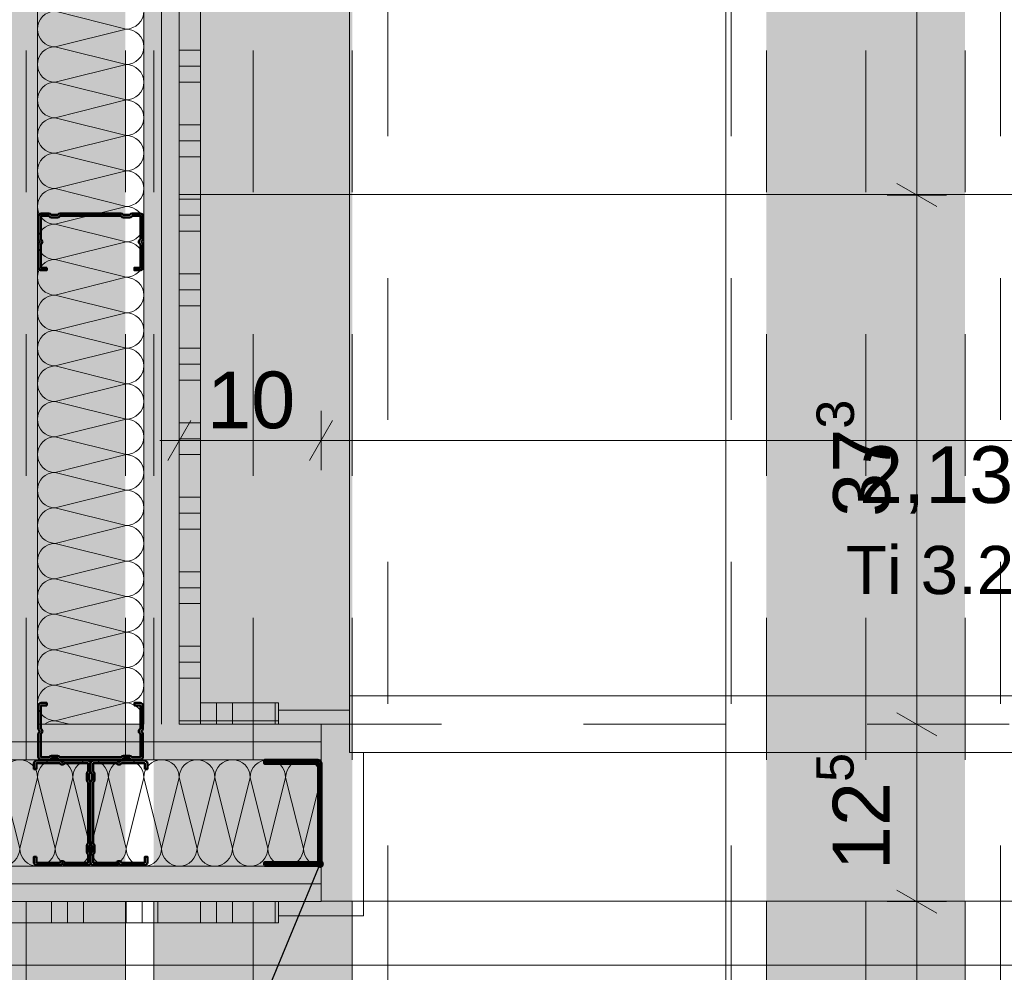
# Model space of a CAD drawing. Header units: metres. Extents: x -3.5 to 65.3, y -10.9 to 16.7.
# Tile 93 of 213: x 42.112 to 42.807, y 3.76 to 4.432. Entities that reach past the tile are written whole.
import ezdxf

# ---------------------------------------------------------------- set-up
doc = ezdxf.new("R2010")
doc.units = ezdxf.units.M
doc.header["$MEASUREMENT"] = 0
for name, pattern in [('Achse', [0.08, 0.04, -0.02, 0, -0.02]), ('Strichlinie eng', [0.046, 0.03, -0.016]), ('Untersicht', [0.04, 0.03, -0.01]), ('Wipeout_Contour', [1, 0, -1])]:
    doc.linetypes.add(name, pattern=pattern)
for name, color, linetype in [('102 - Bemaßung_ Beschriftung.Detail_ Ausschnitt', 7, 'Continuous'), ('612 - Struktur.Stahlbau', 7, 'Continuous'), ('654 - Abdeckung.Wand Belag', 7, 'Continuous'), ('660 - Unterkonstruktion.Trockenbau', 7, 'Continuous'), ('Neubau_102 - Bemaßung_ Beschriftung.Detail_ Ausschnitt', 7, 'Continuous'), ('Neubau_606 - Struktur.Wand Innen Ausbau', 7, 'Continuous'), ('Neubau_612 - Struktur.Stahlbau', 7, 'Continuous'), ('Neubau_650 - Abdeckung.Fußboden Aufbau', 7, 'Continuous'), ('Neubau_653 - Abdeckung.TB Verkofferung', 7, 'Continuous')]:
    doc.layers.add(name, color=color, linetype=linetype)
doc.styles.add('ERSTELLTER_STIL_1', font='txt')
doc.dimstyles.new('ERSTELLTER_STIL__1', dxfattribs={"dimtxt": 0.04, "dimasz": 0.02128, "dimexe": 0.18, "dimexo": 0.0625, "dimgap": 0, "dimtad": 1, "dimtih": 1, "dimtoh": 1, "dimzin": 0, "dimdsep": 46, "dimtxsty": 'ERSTELLTER_STIL_1', "dimblk": 'ARROWHEAD_2', "dimblk1": 'ARROWHEAD_2', "dimblk2": 'ARROWHEAD_2', "dimcen": 0.09, "dimse1": 1, "dimse2": 1, "dimclrd": 7, "dimclre": 7, "dimclrt": 7, "dimazin": 0, "dimtfac": 1, "dimtdec": 4, "dimtmove": 0, "dimatfit": 3, "dimfxl": 1, "dimtolj": 1, "dimtzin": 0, "dimarcsym": 0})
doc.dimstyles.new('ERSTELLTER_STIL__2', dxfattribs={"dimtxt": 0.04, "dimasz": 0.02128, "dimexe": 0.18, "dimexo": 0.0625, "dimgap": 0, "dimtad": 1, "dimtih": 1, "dimtoh": 1, "dimzin": 0, "dimdsep": 46, "dimtxsty": 'ERSTELLTER_STIL_1', "dimblk": 'ARROWHEAD_2', "dimblk1": 'ARROWHEAD_2', "dimblk2": 'ARROWHEAD_2', "dimcen": 0.09, "dimse1": 1, "dimse2": 1, "dimclrd": 7, "dimclre": 7, "dimclrt": 7, "dimazin": 0, "dimtfac": 1, "dimtdec": 4, "dimtmove": 2, "dimatfit": 3, "dimfxl": 1, "dimtolj": 1, "dimtzin": 0, "dimarcsym": 0})
doc.dimstyles.new('ERSTELLTER_STIL__3', dxfattribs={"dimtxt": 0.04, "dimasz": 0.02128, "dimexe": 0.18, "dimexo": 0.0625, "dimgap": 0, "dimtad": 1, "dimzin": 0, "dimdsep": 46, "dimtxsty": 'ERSTELLTER_STIL_1', "dimblk": 'ARROWHEAD_2', "dimblk1": 'ARROWHEAD_2', "dimblk2": 'ARROWHEAD_2', "dimcen": 0.09, "dimse1": 1, "dimse2": 1, "dimclrd": 7, "dimclre": 7, "dimclrt": 7, "dimazin": 0, "dimtfac": 1, "dimtdec": 4, "dimtmove": 0, "dimatfit": 3, "dimfxl": 1, "dimtolj": 1, "dimtzin": 0, "dimarcsym": 0})
doc.dimstyles.new('ERSTELLTER_STIL__5', dxfattribs={"dimtxt": 0.04, "dimasz": 0.02128, "dimexe": 0.18, "dimexo": 0.0625, "dimgap": 0, "dimtad": 1, "dimtih": 1, "dimtoh": 1, "dimzin": 0, "dimdsep": 46, "dimtxsty": 'ERSTELLTER_STIL_1', "dimblk": 'ARROWHEAD_2', "dimblk1": 'ARROWHEAD_2', "dimblk2": 'ARROWHEAD_2', "dimcen": 0.09, "dimclrd": 7, "dimclre": 7, "dimclrt": 7, "dimazin": 0, "dimtfac": 1, "dimtdec": 4, "dimtmove": 0, "dimatfit": 3, "dimfxl": 1, "dimtolj": 1, "dimtzin": 0, "dimarcsym": 0})
doc.dimstyles.new('ERSTELLTER_STIL__8', dxfattribs={"dimtxt": 0.18, "dimasz": 0.010944, "dimexe": 0.18, "dimexo": 0.0625, "dimgap": 0, "dimtad": 0, "dimtih": 1, "dimtoh": 1, "dimdec": 4, "dimzin": 0, "dimdsep": 46, "dimcen": 0.09, "dimadec": 0, "dimazin": 0, "dimtfac": 1, "dimtdec": 4, "dimtmove": 0, "dimatfit": 3, "dimldrblk": 'ARROWHEAD_11', "dimfxl": 1, "dimtolj": 1, "dimtzin": 0, "dimarcsym": 0})
pattern_1 = [(45, (0, 0), (-0.0070710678, 0.0070710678), [0, -0.01])]

# ---------------------------------------------------------------- blocks, each defined once
blk = doc.blocks.new('*X3')
at = {"layer": 'Neubau_606 - Struktur.Wand Innen Ausbau', "color": 7, "linetype": 'Continuous', "lineweight": 5}
for p, q in [((42.18749, 4.425), (42.13749, 4.4375)), ((42.18749, 4.425), (42.13749, 4.4125)), ((42.18749, 4.4), (42.13749, 4.4125)), ((42.18749, 4.4), (42.13749, 4.3875)), ((42.18749, 4.375), (42.13749, 4.3875)), ((42.18749, 4.375), (42.13749, 4.3625)), ((42.18749, 4.35), (42.13749, 4.3625)), ((42.18749, 4.35), (42.13749, 4.3375)), ((42.18749, 4.325), (42.13749, 4.3375)), ((42.18749, 4.325), (42.13749, 4.3125)), ((42.18749, 4.3), (42.13749, 4.3125)), ((42.18749, 4.3), (42.13749, 4.2875)), ((42.18749, 4.275), (42.13749, 4.2875)), ((42.18749, 4.275), (42.13749, 4.2625)), ((42.18749, 4.25), (42.13749, 4.2625)), ((42.18749, 4.25), (42.13749, 4.2375)), ((42.18749, 4.225), (42.13749, 4.2375)), ((42.18749, 4.225), (42.13749, 4.2125)), ((42.18749, 4.2), (42.13749, 4.2125)), ((42.18749, 4.2), (42.13749, 4.1875)), ((42.18749, 4.175), (42.13749, 4.1875)), ((42.18749, 4.175), (42.13749, 4.1625)), ((42.18749, 4.15), (42.13749, 4.1625)), ((42.18749, 4.15), (42.13749, 4.1375)), ((42.18749, 4.125), (42.13749, 4.1375)), ((42.18749, 4.125), (42.13749, 4.1125)), ((42.18749, 4.1), (42.13749, 4.1125)), ((42.18749, 4.1), (42.13749, 4.0875)), ((42.18749, 4.075), (42.13749, 4.0875)), ((42.18749, 4.075), (42.13749, 4.0625)), ((42.18749, 4.05), (42.13749, 4.0625)), ((42.18749, 4.05), (42.13749, 4.0375)), ((42.18749, 4.025), (42.13749, 4.0375)), ((42.18749, 4.025), (42.13749, 4.0125)), ((42.18749, 4), (42.13749, 4.0125)), ((42.18749, 4), (42.13749, 3.9875)), ((42.18749, 3.975), (42.13749, 3.9875)), ((42.18749, 3.975), (42.13749, 3.9625)), ((42.18749, 3.95), (42.13749, 3.9625)), ((42.18749, 3.95), (42.13749, 3.9375)), ((42.14749, 3.935), (42.13749, 3.9375))]:
    blk.add_line(p, q, dxfattribs=at)
for centre, start, end in [((42.13749, 4.425), 90, 180), ((42.18749, 4.4375), 270, 0), ((42.13749, 4.425), 180, 270), ((42.18749, 4.4125), 0, 90), ((42.13749, 4.4), 90, 180), ((42.18749, 4.4125), 270, 0), ((42.13749, 4.4), 180, 270), ((42.18749, 4.3875), 0, 90), ((42.13749, 4.375), 90, 180), ((42.18749, 4.3875), 270, 0), ((42.13749, 4.375), 180, 270), ((42.18749, 4.3625), 0, 90), ((42.13749, 4.35), 90, 180), ((42.18749, 4.3625), 270, 0), ((42.13749, 4.35), 180, 270), ((42.18749, 4.3375), 0, 90), ((42.13749, 4.325), 90, 180), ((42.18749, 4.3375), 270, 0), ((42.13749, 4.325), 180, 270), ((42.18749, 4.3125), 0, 90), ((42.13749, 4.3), 90, 180), ((42.18749, 4.3125), 270, 0), ((42.13749, 4.3), 180, 270), ((42.18749, 4.2875), 0, 90), ((42.13749, 4.275), 90, 180), ((42.18749, 4.2875), 270, 0), ((42.13749, 4.275), 180, 270), ((42.18749, 4.2625), 0, 90), ((42.13749, 4.25), 90, 180), ((42.18749, 4.2625), 270, 0), ((42.13749, 4.25), 180, 270), ((42.18749, 4.2375), 0, 90), ((42.13749, 4.225), 90, 180), ((42.18749, 4.2375), 270, 0), ((42.13749, 4.225), 180, 270), ((42.18749, 4.2125), 0, 90), ((42.13749, 4.2), 90, 180), ((42.18749, 4.2125), 270, 0), ((42.13749, 4.2), 180, 270), ((42.18749, 4.1875), 0, 90), ((42.13749, 4.175), 90, 180), ((42.18749, 4.1875), 270, 0), ((42.13749, 4.175), 180, 270), ((42.18749, 4.1625), 0, 90), ((42.13749, 4.15), 90, 180), ((42.18749, 4.1625), 270, 0), ((42.13749, 4.15), 180, 270), ((42.18749, 4.1375), 0, 90), ((42.13749, 4.125), 90, 180), ((42.18749, 4.1375), 270, 0), ((42.13749, 4.125), 180, 270), ((42.18749, 4.1125), 0, 90), ((42.13749, 4.1), 90, 180), ((42.18749, 4.1125), 270, 0), ((42.13749, 4.1), 180, 270), ((42.18749, 4.0875), 0, 90), ((42.13749, 4.075), 90, 180), ((42.18749, 4.0875), 270, 0), ((42.13749, 4.075), 180, 270), ((42.18749, 4.0625), 0, 90), ((42.13749, 4.05), 90, 180), ((42.18749, 4.0625), 270, 0), ((42.13749, 4.05), 180, 270), ((42.18749, 4.0375), 0, 90), ((42.13749, 4.025), 90, 180), ((42.18749, 4.0375), 270, 0), ((42.13749, 4.025), 180, 270), ((42.18749, 4.0125), 0, 90), ((42.13749, 4), 90, 180), ((42.18749, 4.0125), 270, 0), ((42.13749, 4), 180, 270), ((42.18749, 3.9875), 0, 90), ((42.13749, 3.975), 90, 180), ((42.18749, 3.9875), 270, 0), ((42.13749, 3.975), 180, 270), ((42.18749, 3.9625), 0, 90), ((42.13749, 3.95), 90, 180), ((42.18749, 3.9625), 270, 0), ((42.13749, 3.95), 180, 270), ((42.18749, 3.9375), 0, 90), ((42.13749, 3.925), 90, 126.87272), ((42.18749, 3.9375), 348.46107, 0)]:
    blk.add_arc(centre, 0.0125, start, end, dxfattribs=at)
blk = doc.blocks.new('*X77')
at = {"layer": 'Neubau_606 - Struktur.Wand Innen Ausbau', "color": 7, "linetype": 'Continuous', "lineweight": 5}
for p, q in [((42.1, 3.8975), (42.1125, 3.8475)), ((42.125, 3.8975), (42.1125, 3.8475)), ((42.125, 3.8975), (42.1375, 3.8475)), ((42.15, 3.8975), (42.1375, 3.8475)), ((42.15, 3.8975), (42.1625, 3.8475)), ((42.175, 3.8975), (42.1625, 3.8475)), ((42.175, 3.8975), (42.1875, 3.8475)), ((42.2, 3.8975), (42.1875, 3.8475)), ((42.2, 3.8975), (42.2125, 3.8475)), ((42.225, 3.8975), (42.2125, 3.8475)), ((42.225, 3.8975), (42.2375, 3.8475)), ((42.25, 3.8975), (42.2375, 3.8475)), ((42.25, 3.8975), (42.2625, 3.8475)), ((42.275, 3.8975), (42.2625, 3.8475)), ((42.275, 3.8975), (42.2875, 3.8475)), ((42.3, 3.8975), (42.2875, 3.8475)), ((42.3, 3.8975), (42.3125, 3.8475)), ((42.32499, 3.89745), (42.3125, 3.8475))]:
    blk.add_line(p, q, dxfattribs=at)
for centre, start, end in [((42.1125, 3.8975), 89.99996, 179.99996), ((42.1125, 3.8975), 359.99996, 89.99996), ((42.1375, 3.8975), 89.99996, 179.99996), ((42.1375, 3.8975), 359.99996, 89.99996), ((42.1625, 3.8975), 89.99996, 179.99996), ((42.1625, 3.8975), 359.99996, 89.99996), ((42.1875, 3.8975), 89.99996, 179.99996), ((42.1875, 3.8975), 359.99996, 89.99996), ((42.2125, 3.8975), 89.99996, 179.99996), ((42.2125, 3.8975), 359.99996, 89.99996), ((42.2375, 3.8975), 89.99996, 179.99996), ((42.2375, 3.8975), 359.99996, 89.99996), ((42.2625, 3.8975), 89.99996, 179.99996), ((42.2625, 3.8975), 359.99996, 89.99996), ((42.2875, 3.8975), 89.99996, 179.99996), ((42.2875, 3.8975), 359.99996, 89.99996), ((42.3125, 3.8975), 89.99996, 179.99996), ((42.3125, 3.8975), 2.65218, 89.99996), ((42.325, 3.9225), 269.93859, 269.99996), ((42.1, 3.8475), 269.99996, 359.99996), ((42.125, 3.8475), 179.99996, 269.99996), ((42.125, 3.8475), 269.99996, 359.99996), ((42.15, 3.8475), 179.99996, 269.99996), ((42.15, 3.8475), 269.99996, 359.99996), ((42.175, 3.8475), 179.99996, 269.99996), ((42.175, 3.8475), 269.99996, 359.99996), ((42.2, 3.8475), 179.99996, 269.99996), ((42.2, 3.8475), 269.99996, 359.99996), ((42.225, 3.8475), 179.99996, 269.99996), ((42.225, 3.8475), 269.99996, 359.99996), ((42.25, 3.8475), 179.99996, 269.99996), ((42.25, 3.8475), 269.99996, 359.99996), ((42.275, 3.8475), 179.99996, 269.99996), ((42.275, 3.8475), 269.99996, 359.99996), ((42.3, 3.8475), 179.99996, 269.99996), ((42.3, 3.8475), 269.99996, 359.99996), ((42.325, 3.8475), 179.99996, 269.93857)]:
    blk.add_arc(centre, 0.0125, start, end, dxfattribs=at)
blk = doc.blocks.new('*X100')
at = {"layer": '654 - Abdeckung.Wand Belag', "color": 7, "linetype": 'Continuous', "lineweight": 5}
for p, q in [((42.135, 3.81), (42.135, 3.795)), ((42.14625, 3.81), (42.14625, 3.795)), ((42.1575, 3.81), (42.1575, 3.795)), ((42.1875, 3.81), (42.1875, 3.795)), ((42.19875, 3.81), (42.19875, 3.795)), ((42.21, 3.81), (42.21, 3.795)), ((42.24, 3.81), (42.24, 3.795)), ((42.25125, 3.81), (42.25125, 3.795)), ((42.2625, 3.81), (42.2625, 3.795)), ((42.2925, 3.81), (42.2925, 3.795))]:
    blk.add_line(p, q, dxfattribs=at)
blk = doc.blocks.new('*X153')
at = {"layer": '654 - Abdeckung.Wand Belag', "color": 7, "linetype": 'Continuous', "lineweight": 5}
blk.add_line((42.22749, 3.9375), (42.23999, 3.9375), dxfattribs=at)
blk = doc.blocks.new('*X154')
at = {"layer": '654 - Abdeckung.Wand Belag', "color": 7, "linetype": 'Continuous', "lineweight": 5}
blk.add_line((42.22499, 3.9375), (42.22749, 3.9375), dxfattribs=at)
blk = doc.blocks.new('*X155')
at = {"layer": '654 - Abdeckung.Wand Belag', "color": 7, "linetype": 'Continuous', "lineweight": 5}
for p, q in [((42.22499, 4.41), (42.23999, 4.41)), ((42.22499, 4.39875), (42.23999, 4.39875)), ((42.22499, 4.3875), (42.23999, 4.3875)), ((42.22499, 4.3575), (42.23999, 4.3575)), ((42.22499, 4.34625), (42.23999, 4.34625)), ((42.22499, 4.335), (42.23999, 4.335)), ((42.22499, 4.305), (42.23999, 4.305)), ((42.22499, 4.29375), (42.23999, 4.29375)), ((42.22499, 4.2825), (42.23999, 4.2825)), ((42.22499, 4.2525), (42.23999, 4.2525)), ((42.22499, 4.24125), (42.23999, 4.24125)), ((42.22499, 4.23), (42.23999, 4.23)), ((42.22499, 4.2), (42.23999, 4.2)), ((42.22499, 4.18875), (42.23999, 4.18875)), ((42.22499, 4.1775), (42.23999, 4.1775)), ((42.22499, 4.1475), (42.23999, 4.1475)), ((42.22499, 4.13625), (42.23999, 4.13625)), ((42.22499, 4.125), (42.23999, 4.125)), ((42.22499, 4.095), (42.23999, 4.095)), ((42.22499, 4.08375), (42.23999, 4.08375)), ((42.22499, 4.0725), (42.23999, 4.0725)), ((42.22499, 4.0425), (42.23999, 4.0425)), ((42.22499, 4.03125), (42.23999, 4.03125)), ((42.22499, 4.02), (42.23999, 4.02)), ((42.22499, 3.99), (42.23999, 3.99)), ((42.22499, 3.97875), (42.23999, 3.97875)), ((42.22499, 3.9675), (42.23999, 3.9675))]:
    blk.add_line(p, q, dxfattribs=at)
blk = doc.blocks.new('*X158')
at = {"layer": '654 - Abdeckung.Wand Belag', "color": 7, "linetype": 'Continuous', "lineweight": 5}
for p, q in [((42.24, 3.95), (42.24, 3.9375)), ((42.25125, 3.95), (42.25125, 3.9375)), ((42.2625, 3.95), (42.2625, 3.9375)), ((42.2925, 3.95), (42.2925, 3.9375)), ((42.23999, 3.9375), (42.2625, 3.9375)), ((42.24, 3.9375), (42.24, 3.935)), ((42.25125, 3.9375), (42.25125, 3.935)), ((42.2625, 3.9375), (42.29499, 3.9375)), ((42.2625, 3.9375), (42.2625, 3.935)), ((42.2925, 3.9375), (42.2925, 3.935))]:
    blk.add_line(p, q, dxfattribs=at)
blk = doc.blocks.new('*D192')
at = {"layer": '102 - Bemaßung_ Beschriftung.Detail_ Ausschnitt', "color": 7, "linetype": 'Continuous', "lineweight": 5}
for p, q in [((41.88498, 1.0763), (41.88498, 1.1183)), ((41.89307, 1.1113), (41.8769, 1.0833)), ((43.55307, 1.1113), (43.53691, 1.0833)), ((41.88498, 1.0973), (43.54499, 1.0973))]:
    blk.add_line(p, q, dxfattribs=at)
at = {"layer": '102 - Bemaßung_ Beschriftung.Detail_ Ausschnitt', "color": 7, "lineweight": 5, "insert": (42.42711, 1.1053), "char_height": 0.04, "attachment_point": 7, "style": 'ERSTELLTER_STIL_1'}
blk.add_mtext('\\A1;{\\pql;\\fArial|b0|i0|c0|p38;1,66}', dxfattribs=at)
blk = doc.blocks.new('ARROWHEAD_2')
at = {"color": 0, "linetype": 'Continuous', "lineweight": 0}
for p, q in [((-0.378, -0.655), (0.378, 0.655)), ((0, 0), (-1, 0))]:
    blk.add_line(p, q, dxfattribs=at)
blk = doc.blocks.new('*D203')
at = {"layer": '102 - Bemaßung_ Beschriftung.Detail_ Ausschnitt', "color": 7, "linetype": 'Continuous', "lineweight": 5}
for p, q in [((42.22499, 4.114), (42.22499, 4.156)), ((42.32499, 4.114), (42.32499, 4.156)), ((42.23307, 4.149), (42.21691, 4.121)), ((42.33307, 4.149), (42.31691, 4.121)), ((42.2113, 4.135), (42.22499, 4.135)), ((42.22499, 4.135), (42.32499, 4.135))]:
    blk.add_line(p, q, dxfattribs=at)
at = {"layer": '102 - Bemaßung_ Beschriftung.Detail_ Ausschnitt', "color": 7, "lineweight": 5, "insert": (42.24463, 4.143), "char_height": 0.04, "attachment_point": 7, "style": 'ERSTELLTER_STIL_1'}
blk.add_mtext('\\A1;{\\pql;\\fArial|b0|i0|c0|p38;10}', dxfattribs=at)
blk = doc.blocks.new('*D204')
at = {"layer": '102 - Bemaßung_ Beschriftung.Detail_ Ausschnitt', "color": 7, "linetype": 'Continuous', "lineweight": 5}
for p, q in [((42.32499, 4.114), (42.32499, 4.156)), ((43.20999, 4.114), (43.20999, 4.156)), ((42.33307, 4.149), (42.31691, 4.121)), ((43.21807, 4.149), (43.20191, 4.121)), ((42.32499, 4.135), (43.20999, 4.135))]:
    blk.add_line(p, q, dxfattribs=at)
at = {"layer": '102 - Bemaßung_ Beschriftung.Detail_ Ausschnitt', "color": 7, "lineweight": 5, "char_height": 0.04, "attachment_point": 7, "style": 'ERSTELLTER_STIL_1'}
for s, insert in [('\\A1;{\\pql;\\fArial|b0|i0|c0|p38;88\\fArial|b0|i0|c0|p38;\\A1{\\H.66x;\\S5^  ;}}', (42.84386, 4.14234)), ('\\A1;{\\pql;\\fArial|b0|i0|c0|p38;2,13\\fArial|b0|i0|c0|p38;\\A1{\\H.66x;\\S5^  ;}}', (42.70426, 4.07924))]:
    blk.add_mtext(s, dxfattribs=dict(at, insert=insert))
blk = doc.blocks.new('*D387')
at = {"layer": '102 - Bemaßung_ Beschriftung.Detail_ Ausschnitt', "color": 7, "linetype": 'Continuous', "lineweight": 5}
for p, q in [((42.73099, 3.81808), (42.75899, 3.80192)), ((42.74499, 3.20799), (42.74499, 3.81)), ((42.73099, 3.21608), (42.75899, 3.19991)), ((42.76599, 3.20799), (42.72399, 3.20799))]:
    blk.add_line(p, q, dxfattribs=at)
at = {"layer": '102 - Bemaßung_ Beschriftung.Detail_ Ausschnitt', "color": 7, "lineweight": 5, "insert": (42.73765, 3.46863), "char_height": 0.04, "attachment_point": 7, "rotation": 90, "style": 'ERSTELLTER_STIL_1'}
blk.add_mtext('\\A1;{\\pql;\\fArial|b0|i0|c0|p38;60\\fArial|b0|i0|c0|p38;\\A1{\\H.66x;\\S2^  ;}}', dxfattribs=at)
blk = doc.blocks.new('*D388')
at = {"layer": '102 - Bemaßung_ Beschriftung.Detail_ Ausschnitt', "color": 7, "linetype": 'Continuous', "lineweight": 5}
for p, q in [((42.73099, 3.94308), (42.75899, 3.92692)), ((42.76599, 3.935), (42.72399, 3.935)), ((42.74499, 3.81), (42.74499, 3.935)), ((42.73099, 3.81808), (42.75899, 3.80192)), ((42.76599, 3.81), (42.72399, 3.81)), ((42.74499, 3.20799), (42.74499, 3.81))]:
    blk.add_line(p, q, dxfattribs=at)
at = {"layer": '102 - Bemaßung_ Beschriftung.Detail_ Ausschnitt', "color": 7, "lineweight": 5, "insert": (42.73742, 3.83213), "char_height": 0.04, "attachment_point": 7, "rotation": 90, "style": 'ERSTELLTER_STIL_1'}
blk.add_mtext('\\A1;{\\pql;\\fArial|b0|i0|c0|p38;12\\fArial|b0|i0|c0|p38;\\A1{\\H.66x;\\S5^  ;}}', dxfattribs=at)
blk = doc.blocks.new('*D389')
at = {"layer": '102 - Bemaßung_ Beschriftung.Detail_ Ausschnitt', "color": 7, "linetype": 'Continuous', "lineweight": 5}
for p, q in [((42.73099, 4.31606), (42.75899, 4.2999)), ((42.76599, 4.30798), (42.72399, 4.30798)), ((42.74499, 3.935), (42.74499, 4.30798)), ((42.73099, 3.94308), (42.75899, 3.92692))]:
    blk.add_line(p, q, dxfattribs=at)
at = {"layer": '102 - Bemaßung_ Beschriftung.Detail_ Ausschnitt', "color": 7, "lineweight": 5, "insert": (42.73767, 4.08112), "char_height": 0.04, "attachment_point": 7, "rotation": 90, "style": 'ERSTELLTER_STIL_1'}
blk.add_mtext('\\A1;{\\pql;\\fArial|b0|i0|c0|p38;37\\fArial|b0|i0|c0|p38;\\A1{\\H.66x;\\S3^  ;}}', dxfattribs=at)
blk = doc.blocks.new('*D390')
at = {"layer": '102 - Bemaßung_ Beschriftung.Detail_ Ausschnitt', "color": 7, "linetype": 'Continuous', "lineweight": 5}
for p, q in [((42.73099, 4.91806), (42.75899, 4.90189)), ((42.76599, 4.90997), (42.72399, 4.90997)), ((42.74499, 4.30798), (42.74499, 4.90997)), ((42.73099, 4.31606), (42.75899, 4.2999)), ((42.76599, 4.30798), (42.72399, 4.30798))]:
    blk.add_line(p, q, dxfattribs=at)
at = {"layer": '102 - Bemaßung_ Beschriftung.Detail_ Ausschnitt', "color": 7, "lineweight": 5, "insert": (42.73765, 4.56861), "char_height": 0.04, "attachment_point": 7, "rotation": 90, "style": 'ERSTELLTER_STIL_1'}
blk.add_mtext('\\A1;{\\pql;\\fArial|b0|i0|c0|p38;60\\fArial|b0|i0|c0|p38;\\A1{\\H.66x;\\S2^  ;}}', dxfattribs=at)
blk = doc.blocks.new('*D446')
at = {"layer": '102 - Bemaßung_ Beschriftung.Detail_ Ausschnitt', "color": 7, "linetype": 'Continuous', "lineweight": 5}
for p, q in [((40.165, 3.465), (40.165, 3.78606)), ((40.17308, 3.77906), (40.15692, 3.75106)), ((43.75307, 3.77906), (43.73691, 3.75106)), ((40.15131, 3.76506), (40.165, 3.76506)), ((40.165, 3.76506), (43.74499, 3.76506))]:
    blk.add_line(p, q, dxfattribs=at)
at = {"color": 254, "linetype": 'Wipeout_Contour', "lineweight": 0, "ltscale": 168.515956}
blk.add_wipeout([(41.89428, 3.76556), (42.01571, 3.76556), (42.01571, 3.82056), (41.89428, 3.82056)], dxfattribs=at).dxf.layer = '102 - Bemaßung_ Beschriftung.Detail_ Ausschnitt'
at = {"layer": '102 - Bemaßung_ Beschriftung.Detail_ Ausschnitt', "color": 7, "lineweight": 5, "insert": (41.90178, 3.77306), "char_height": 0.04, "attachment_point": 7, "style": 'ERSTELLTER_STIL_1'}
blk.add_mtext('\\A1;{\\pql;\\fArial|b0|i0|c0|p38;3,58}', dxfattribs=at)
blk = doc.blocks.new('*D447')
at = {"layer": '102 - Bemaßung_ Beschriftung.Detail_ Ausschnitt', "color": 7, "linetype": 'Continuous', "lineweight": 5}
for p, q in [((43.74499, 3.74406), (43.74499, 3.89)), ((47.27, 3.74406), (47.27, 3.78606)), ((43.75307, 3.77906), (43.73691, 3.75106)), ((47.27808, 3.77906), (47.26192, 3.75106)), ((40.165, 3.76506), (43.74499, 3.76506)), ((43.74499, 3.76506), (47.27, 3.76506))]:
    blk.add_line(p, q, dxfattribs=at)
at = {"color": 254, "linetype": 'Wipeout_Contour', "lineweight": 0, "ltscale": 182.671817}
blk.add_wipeout([(45.43677, 3.76556), (45.57822, 3.76556), (45.57822, 3.82056), (45.43677, 3.82056)], dxfattribs=at).dxf.layer = '102 - Bemaßung_ Beschriftung.Detail_ Ausschnitt'
at = {"layer": '102 - Bemaßung_ Beschriftung.Detail_ Ausschnitt', "color": 7, "lineweight": 5, "insert": (45.44427, 3.7653), "char_height": 0.04, "attachment_point": 7, "style": 'ERSTELLTER_STIL_1'}
blk.add_mtext('\\A1;{\\pql;\\fArial|b0|i0|c0|p38;3,52\\fArial|b0|i0|c0|p38;\\A1{\\H.66x;\\S5^  ;}}', dxfattribs=at)
blk = doc.blocks.new('ARROWHEAD_11')
at = {"color": 0, "linetype": 'Continuous', "lineweight": 0}
blk.add_line((0, 0), (-1, 0), dxfattribs=at)
at = {"color": 0, "linetype": 'Continuous', "lineweight": 0, "const_width": 0.25, "flags": 128}
blk.add_lwpolyline([(-0.125, 0, 1), (0.125, 0, 1)], format="xyb", close=True, dxfattribs=at)

msp = doc.modelspace()

# ---------------------------------------------------------------- hatches: boundary and pattern name
at = {"layer": 'Neubau_606 - Struktur.Wand Innen Ausbau', "linetype": 'Continuous', "lineweight": 0, "true_color": 0x000000}
h = msp.add_hatch(dxfattribs=at)
h.set_pattern_fill('Gips_0001', color=18, style=0, pattern_type=2)
h.set_pattern_definition(pattern_1)
h.paths.add_polyline_path([(42.12499, 5.09998), (42.11249, 5.09998), (42.11249, 3.935), (42.12499, 3.935)])
h = msp.add_hatch(dxfattribs=at)
h.set_pattern_fill('Gips_0001', color=18, style=0, pattern_type=2)
h.set_pattern_definition(pattern_1)
h.paths.add_polyline_path([(42.21249, 5.09998), (42.19999, 5.09998), (42.19999, 3.935), (42.21249, 3.935)])
h = msp.add_hatch(dxfattribs=at)
h.set_pattern_fill('Gips_0001', color=18, style=0, pattern_type=2)
h.set_pattern_definition(pattern_1)
h.paths.add_polyline_path([(42.22499, 5.09998), (42.21249, 5.09998), (42.21249, 3.935), (42.22499, 3.935)])
h = msp.add_hatch(dxfattribs=at)
h.set_pattern_fill('Gips_0001', color=18, style=0, pattern_type=2)
h.set_pattern_definition(pattern_1)
h.paths.add_polyline_path([(40.16499, 3.935), (40.16499, 3.9225), (42.32499, 3.9225), (42.32499, 3.935)])
h = msp.add_hatch(dxfattribs=at)
h.set_pattern_fill('Gips_0001', color=18, style=0, pattern_type=2)
h.set_pattern_definition(pattern_1)
h.paths.add_polyline_path([(40.16499, 3.9225), (40.16499, 3.91), (42.32499, 3.91), (42.32499, 3.9225)])
h = msp.add_hatch(dxfattribs=at)
h.set_pattern_fill('Gips_0001', color=18, style=0, pattern_type=2)
h.set_pattern_definition(pattern_1)
h.paths.add_polyline_path([(40.16499, 3.835), (40.16499, 3.8225), (42.32499, 3.8225), (42.32499, 3.835)])
h = msp.add_hatch(dxfattribs=at)
h.set_pattern_fill('Gips_0001', color=18, style=0, pattern_type=2)
h.set_pattern_definition(pattern_1)
h.paths.add_polyline_path([(40.16499, 3.8225), (40.16499, 3.81), (42.32499, 3.81), (42.32499, 3.8225)])
at = {"layer": 'Neubau_650 - Abdeckung.Fußboden Aufbau', "linetype": 'Continuous', "lineweight": 13, "true_color": 0xafafaf}
h = msp.add_hatch(dxfattribs=at)
h.set_pattern_fill('Raster_60x60_Fuge_2mm_0001', color=253, style=0, pattern_type=2)
h.set_pattern_definition([(0, (42.61, 4.91), (0, 0.602), []), (90, (42.61, 4.91), (-0.602, 0), [])])
h.paths.add_polyline_path([(44.36999, 5.76), (42.22499, 5.76), (42.22499, 3.935), (43.54499, 3.935), (43.54499, 4.06), (44.36999, 4.06)])
h = msp.add_hatch(dxfattribs=at)
h.set_pattern_fill('Raster_60x60_Fuge_2mm_0001', color=253, style=0, pattern_type=2)
h.set_pattern_definition([(0, (42.61, 3.81), (0, 0.602), []), (90, (42.61, 3.81), (-0.602, 0), [])])
h.paths.add_polyline_path([(42.32499, 3.81), (40.41499, 3.81), (40.41499, 0.255), (43.54499, 0.255), (43.54499, 0.33, -0.414214), (43.49499, 0.28, -0.414214), (43.44499, 0.33, -0.414214), (43.39499, 0.28, -0.414214), (43.34499, 0.33, -0.414214), (43.39499, 0.38, -0.414214), (43.44499, 0.33, -0.414214), (43.49499, 0.38, -0.414214), (43.54499, 0.33), (43.54499, 3.81), (43.20999, 3.81), (43.20999, 3.935), (42.32499, 3.935)])

# ---------------------------------------------------------------- linework, layer by layer
at = {"layer": '654 - Abdeckung.Wand Belag', "color": 7, "linetype": 'Continuous', "lineweight": 5, "flags": 128}
for points in [[(42.22499, 5.76), (42.22499, 3.935)], [(42.23999, 3.95), (42.23999, 5.76)], [(42.29499, 3.95), (42.23999, 3.95)], [(42.29499, 3.95), (42.29499, 3.935)], [(42.22499, 3.935), (42.23999, 3.935)], [(42.23999, 3.935), (42.29499, 3.935)], [(42.29499, 3.81), (40.42, 3.81)], [(42.29499, 3.795), (42.29499, 3.81)], [(40.42, 3.795), (42.29499, 3.795)]]:
    msp.add_lwpolyline(points, dxfattribs=at)
at = {"layer": '660 - Unterkonstruktion.Trockenbau', "color": 7, "linetype": 'Continuous', "lineweight": 50, "flags": 128}
msp.add_lwpolyline([(42.13159, 4.25675), (42.13159, 4.255), (42.12759, 4.255, -0.414214), (42.12559, 4.257), (42.12559, 4.27305, -0.267949), (42.12659, 4.27478, 0.57735), (42.12659, 4.27522, -0.267949), (42.12559, 4.27695), (42.12559, 4.293, -0.414214), (42.12759, 4.295), (42.13309, 4.295, -0.250492), (42.13475, 4.29411, 0.250492), (42.13496, 4.294), (42.13922, 4.294, 0.250492), (42.13943, 4.29411, -0.250492), (42.14109, 4.295), (42.18389, 4.295, -0.250492), (42.18555, 4.29411, 0.250492), (42.18576, 4.294), (42.19002, 4.294, 0.250492), (42.19023, 4.29411, -0.250492), (42.19189, 4.295), (42.19739, 4.295, -0.414214), (42.19939, 4.293), (42.19939, 4.27695, -0.267949), (42.19839, 4.27522, 0.57735), (42.19839, 4.27478, -0.267949), (42.19939, 4.27305), (42.19939, 4.257, -0.414214), (42.19739, 4.255), (42.19339, 4.255), (42.19339, 4.25675), (42.19739, 4.25675, 0.414214), (42.19764, 4.257), (42.19764, 4.27305, 0.267949), (42.19751, 4.27327, -0.57735), (42.19751, 4.27673, 0.267949), (42.19764, 4.27695), (42.19764, 4.293, 0.414214), (42.19739, 4.29325), (42.19189, 4.29325, 0.250492), (42.19168, 4.29314, -0.250492), (42.19002, 4.29225), (42.18576, 4.29225, -0.250492), (42.1841, 4.29314, 0.250492), (42.18389, 4.29325), (42.14109, 4.29325, 0.250492), (42.14088, 4.29314, -0.250492), (42.13922, 4.29225), (42.13496, 4.29225, -0.250492), (42.1333, 4.29314, 0.250492), (42.13309, 4.29325), (42.12759, 4.29325, 0.414214), (42.12734, 4.293), (42.12734, 4.27695, 0.267949), (42.12746, 4.27673, -0.57735), (42.12746, 4.27327, 0.267949), (42.12734, 4.27305), (42.12734, 4.257, 0.414214), (42.12759, 4.25675)], format="xyb", close=True, dxfattribs=at)
at = {"layer": 'Neubau_606 - Struktur.Wand Innen Ausbau', "color": 1, "linetype": 'Continuous', "lineweight": 5}
for p, q in [((42.12499, 5.09998), (42.12499, 3.935)), ((42.19999, 3.935), (42.19999, 5.09998)), ((42.21249, 3.935), (42.21249, 5.09998)), ((42.32499, 3.935), (42.32499, 3.9225)), ((42.32499, 3.935), (42.32499, 3.9225)), ((42.32499, 3.935), (42.32499, 3.9225)), ((42.32499, 3.9225), (40.16499, 3.9225)), ((42.32499, 3.9225), (42.32499, 3.91)), ((42.32499, 3.9225), (42.32499, 3.91)), ((42.32499, 3.9225), (42.32499, 3.91)), ((42.32499, 3.91), (40.16499, 3.91)), ((42.32499, 3.91), (42.32499, 3.835)), ((42.32499, 3.91), (42.32499, 3.835)), ((42.32499, 3.91), (42.32499, 3.835)), ((40.16499, 3.835), (42.32499, 3.835)), ((42.32499, 3.835), (42.32499, 3.8225)), ((42.32499, 3.835), (42.32499, 3.8225)), ((42.32499, 3.835), (42.32499, 3.8225)), ((40.16499, 3.8225), (42.32499, 3.8225)), ((42.32499, 3.8225), (42.32499, 3.81)), ((42.32499, 3.8225), (42.32499, 3.81)), ((42.32499, 3.8225), (42.32499, 3.81))]:
    msp.add_line(p, q, dxfattribs=at)
at = {"layer": 'Neubau_606 - Struktur.Wand Innen Ausbau', "color": 1, "linetype": 'Continuous', "lineweight": 13}
for p, q in [((42.34499, 3.955), (42.34499, 4.8)), ((42.34499, 3.915), (42.34499, 3.955)), ((42.34499, 3.955), (43.18999, 3.955)), ((42.34499, 3.945), (42.29499, 3.945)), ((42.29499, 3.945), (42.29499, 3.935)), ((42.34499, 3.915), (42.34499, 3.945)), ((42.29499, 3.935), (42.32499, 3.935)), ((42.32499, 3.935), (42.32499, 3.81)), ((42.35499, 3.915), (42.34499, 3.915)), ((43.18999, 3.915), (42.34499, 3.915)), ((42.35499, 3.8), (42.35499, 3.915)), ((42.32499, 3.81), (42.29499, 3.81)), ((42.29499, 3.81), (42.29499, 3.8)), ((42.29499, 3.8), (42.35499, 3.8))]:
    msp.add_line(p, q, dxfattribs=at)
at = {"layer": 'Neubau_606 - Struktur.Wand Innen Ausbau', "color": 1, "linetype": 'Continuous', "lineweight": 5, "flags": 128}
for points in [[(42.22499, 3.935), (42.22499, 5.09998)], [(42.12499, 3.935), (42.19999, 3.935)], [(42.19999, 3.935), (42.12499, 3.935)], [(42.32499, 3.935), (42.22499, 3.935)], [(40.41499, 3.81), (42.32499, 3.81)]]:
    msp.add_lwpolyline(points, dxfattribs=at)
at = {"layer": 'Neubau_606 - Struktur.Wand Innen Ausbau', "color": 1, "linetype": 'Continuous', "lineweight": 9}
msp.add_arc((42.34499, 3.955), 0.845, 359.99996, 89.99996, dxfattribs=at)
at = {"layer": 'Neubau_612 - Struktur.Stahlbau', "color": 1, "linetype": 'Achse', "lineweight": 9}
for p, q in [((42.117, 0.70998), (42.117, 5.18998)), ((42.277, 0.70998), (42.277, 5.18998)), ((42.709, 0.70998), (42.709, 5.18998))]:
    msp.add_line(p, q, dxfattribs=at)
at = {"layer": 'Neubau_612 - Struktur.Stahlbau', "color": 1, "linetype": 'Untersicht', "lineweight": 13}
for p, q in [((42.187, 0.70998), (42.187, 5.18998)), ((42.207, 0.70998), (42.207, 5.18998)), ((42.347, 0.70998), (42.347, 5.18998)), ((42.639, 0.70998), (42.639, 5.18998)), ((42.779, 0.70998), (42.779, 5.18998))]:
    msp.add_line(p, q, dxfattribs=at)
at = {"layer": 'Neubau_650 - Abdeckung.Fußboden Aufbau', "color": 1, "linetype": 'Continuous', "lineweight": 13, "flags": 128}
for points in [[(42.22499, 3.935), (42.22499, 5.76), (44.36999, 5.76)], [(43.54499, 0.32981), (43.54499, 0.255), (40.41499, 0.255), (40.41499, 3.81), (42.32499, 3.81), (42.32499, 3.935)], [(42.32499, 3.935), (42.22499, 3.935)]]:
    msp.add_lwpolyline(points, dxfattribs=at)
at = {"layer": 'Neubau_650 - Abdeckung.Fußboden Aufbau', "color": 1, "linetype": 'Strichlinie eng', "lineweight": 13, "flags": 128}
msp.add_lwpolyline([(43.20999, 3.935), (42.32499, 3.935)], dxfattribs=at)
at = {"layer": 'Neubau_653 - Abdeckung.TB Verkofferung', "color": 1, "linetype": 'Untersicht', "lineweight": 9}
for p, q in [((42.372, 0.74948), (42.372, 5.18998)), ((42.614, 0.74948), (42.614, 5.05048)), ((42.804, 0.74948), (42.804, 5.05048))]:
    msp.add_line(p, q, dxfattribs=at)

# ---------------------------------------------------------------- block references
at = {"layer": '654 - Abdeckung.Wand Belag', "color": 7, "lineweight": 5}
for name in ['*X155', '*X158', '*X154', '*X153', '*X100']:
    msp.add_blockref(name, (0, 0), dxfattribs=at)
at = {"layer": 'Neubau_606 - Struktur.Wand Innen Ausbau', "color": 1, "lineweight": 13}
for name in ['*X3', '*X77']:
    msp.add_blockref(name, (0, 0), dxfattribs=at)

# ---------------------------------------------------------------- texts
at = {"layer": 'Neubau_606 - Struktur.Wand Innen Ausbau', "color": 1, "lineweight": 13, "insert": (42.76749, 4.02622), "char_height": 0.034, "attachment_point": 8, "rotation": 359.99996, "style": 'ERSTELLTER_STIL_1'}
msp.add_mtext('\\A1;{\\pqc;\\pt0;\\fArial|b0|i0|c0|p38;\\C7;Ti 3.23}', dxfattribs=at)

# ---------------------------------------------------------------- dimensions: what is measured, and where the dimension line sits
at = {"layer": '102 - Bemaßung_ Beschriftung.Detail_ Ausschnitt', "color": 7, "linetype": 'Continuous', "lineweight": 5}
for base, p1, p2, picture, middle in [((42.74499, 4.90997), (42.22537, 4.30798), (42.2542, 4.90997), '*D390', (42.71699, 4.65312)), ((42.74499, 4.30798), (42.22499, 3.935), (42.22537, 4.30798), '*D389', (42.71699, 4.16564)), ((42.744989, 3.934999), (41.854991, 3.81), (42.224989, 3.934999), '*D388', (42.716989, 3.916646)), ((42.74499, 3.81), (42.6809, 3.20799), (41.85499, 3.81), '*D387', (42.71699, 3.55314))]:
    dim = msp.add_linear_dim(base=base, p1=p1, p2=p2, angle=90, dimstyle='ERSTELLTER_STIL__3', dxfattribs=at)
    dim.commit()
    dim.dimension.update_dxf_attribs({"geometry": picture, "text_midpoint": middle, "dimtype": 160, "text_rotation": 90})
for base, p1, p2, dimstyle, picture, middle in [((43.2099889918, 4.1349989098), (42.3249889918, 3.9349995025), (43.2099889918, 3.934998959), 'ERSTELLTER_STIL__2', '*D204', (42.9283805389, 4.1629989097)), ((42.32499, 4.135), (42.22499, 3.935), (42.32499, 3.935), 'ERSTELLTER_STIL__1', '*D203', (42.27513, 4.163)), ((43.54499, 1.0973), (41.88498, 3.935), (43.54499, 0.255), 'ERSTELLTER_STIL__2', '*D192', (42.47906, 1.1253))]:
    dim = msp.add_linear_dim(base=base, p1=p1, p2=p2, dimstyle=dimstyle, dxfattribs=at)
    dim.commit()
    dim.dimension.update_dxf_attribs({"geometry": picture, "text_midpoint": middle, "dimtype": 160})

# ---------------------------------------------------------------- next in the draw order: dimensions: what is measured, and where the dimension line sits
dim = msp.add_linear_dim(base=(43.74499, 3.76506), p1=(40.165, 2.28249), p2=(43.74499, 3.89), dimstyle='ERSTELLTER_STIL__5', dxfattribs=at)
dim.commit()
dim.dimension.update_dxf_attribs({"geometry": '*D446', "text_midpoint": (41.95373, 3.79306), "dimtype": 160})

# ---------------------------------------------------------------- next in the draw order: dimensions: what is measured, and where the dimension line sits
dim = msp.add_linear_dim(base=(47.27, 3.76506), p1=(43.74499, 3.89), p2=(47.27, 2.97896), dimstyle='ERSTELLTER_STIL__5', dxfattribs=at)
dim.commit()
dim.dimension.update_dxf_attribs({"geometry": '*D447', "text_midpoint": (45.55024, 3.79306), "dimtype": 160})

# ---------------------------------------------------------------- next in the draw order: hatches: boundary and pattern name
at = {"layer": '612 - Struktur.Stahlbau', "linetype": 'Continuous', "lineweight": 0, "true_color": 0x30307f}
for points in [[(42.047, 5.18998), (42.187, 5.18998), (42.187, 0.70998), (42.047, 0.70998)], [(42.207, 5.18998), (42.347, 5.18998), (42.347, 0.70998), (42.207, 0.70998)], [(42.639, 5.18998), (42.779, 5.18998), (42.779, 0.70998), (42.639, 0.70998)]]:
    msp.add_hatch(color=177, dxfattribs=at).paths.add_polyline_path(points)

# ---------------------------------------------------------------- next in the draw order: linework, layer by layer
at = {"layer": '660 - Unterkonstruktion.Trockenbau', "color": 7, "linetype": 'Continuous', "lineweight": 50, "flags": 128}
for points in [[(42.13159, 3.94825), (42.13159, 3.95), (42.12759, 3.95, 0.414214), (42.12559, 3.948), (42.12559, 3.93195, 0.267949), (42.12659, 3.93022, -0.57735), (42.12659, 3.92978, 0.267949), (42.12559, 3.92805), (42.12559, 3.912, 0.414214), (42.12759, 3.91), (42.13309, 3.91, 0.250492), (42.13475, 3.91089, -0.250492), (42.13496, 3.911), (42.13922, 3.911, -0.250492), (42.13943, 3.91089, 0.250492), (42.14109, 3.91), (42.18389, 3.91, 0.250492), (42.18555, 3.91089, -0.250492), (42.18576, 3.911), (42.19002, 3.911, -0.250492), (42.19023, 3.91089, 0.250492), (42.19189, 3.91), (42.19739, 3.91, 0.414214), (42.19939, 3.912), (42.19939, 3.92805, 0.267949), (42.19839, 3.92978, -0.57735), (42.19839, 3.93022, 0.267949), (42.19939, 3.93195), (42.19939, 3.948, 0.414214), (42.19739, 3.95), (42.19339, 3.95), (42.19339, 3.94825), (42.19739, 3.94825, -0.414214), (42.19764, 3.948), (42.19764, 3.93195, -0.267949), (42.19751, 3.93173, 0.57735), (42.19751, 3.92827, -0.267949), (42.19764, 3.92805), (42.19764, 3.912, -0.414214), (42.19739, 3.91175), (42.19189, 3.91175, -0.250492), (42.19168, 3.91186, 0.250492), (42.19002, 3.91275), (42.18576, 3.91275, 0.250492), (42.1841, 3.91186, -0.250492), (42.18389, 3.91175), (42.14109, 3.91175, -0.250492), (42.14088, 3.91186, 0.250492), (42.13922, 3.91275), (42.13496, 3.91275, 0.250492), (42.1333, 3.91186, -0.250492), (42.13309, 3.91175), (42.12759, 3.91175, -0.414214), (42.12734, 3.912), (42.12734, 3.92805, -0.267949), (42.12746, 3.92827, 0.57735), (42.12746, 3.93173, -0.267949), (42.12734, 3.93195), (42.12734, 3.948, -0.414214), (42.12759, 3.94825)], [(42.12424, 3.8416), (42.12249, 3.8416), (42.12249, 3.8376, 0.414214), (42.12449, 3.8356), (42.14054, 3.8356, 0.267949), (42.14227, 3.8366, -0.57735), (42.14271, 3.8366, 0.267949), (42.14444, 3.8356), (42.16049, 3.8356, 0.414214), (42.16249, 3.8376), (42.16249, 3.8431, 0.250492), (42.1616, 3.84476, -0.250492), (42.16149, 3.84497), (42.16149, 3.84923, -0.250492), (42.1616, 3.84944, 0.250492), (42.16249, 3.8511), (42.16249, 3.8939, 0.250492), (42.1616, 3.89556, -0.250492), (42.16149, 3.89577), (42.16149, 3.90003, -0.250492), (42.1616, 3.90024, 0.250492), (42.16249, 3.9019), (42.16249, 3.9074, 0.414214), (42.16049, 3.9094), (42.14444, 3.9094, 0.267949), (42.14271, 3.9084, -0.57735), (42.14227, 3.9084, 0.267949), (42.14054, 3.9094), (42.12449, 3.9094, 0.414214), (42.12249, 3.9074), (42.12249, 3.9034), (42.12424, 3.9034), (42.12424, 3.9074, -0.414214), (42.12449, 3.90765), (42.14054, 3.90765, -0.267949), (42.14076, 3.90753, 0.57735), (42.14422, 3.90753, -0.267949), (42.14444, 3.90765), (42.16049, 3.90765, -0.414214), (42.16074, 3.9074), (42.16074, 3.9019, -0.250492), (42.16063, 3.90169, 0.250492), (42.15974, 3.90003), (42.15974, 3.89577, 0.250492), (42.16063, 3.89411, -0.250492), (42.16074, 3.8939), (42.16074, 3.8511, -0.250492), (42.16063, 3.85089, 0.250492), (42.15974, 3.84923), (42.15974, 3.84497, 0.250492), (42.16063, 3.84331, -0.250492), (42.16074, 3.8431), (42.16074, 3.8376, -0.414214), (42.16049, 3.83735), (42.14444, 3.83735, -0.267949), (42.14422, 3.83748, 0.57735), (42.14076, 3.83748, -0.267949), (42.14054, 3.83735), (42.12449, 3.83735, -0.414214), (42.12424, 3.8376)], [(42.20074, 3.9034), (42.20249, 3.9034), (42.20249, 3.9074, 0.414214), (42.20049, 3.9094), (42.18444, 3.9094, 0.267949), (42.18271, 3.9084, -0.57735), (42.18227, 3.9084, 0.267949), (42.18054, 3.9094), (42.16449, 3.9094, 0.414214), (42.16249, 3.9074), (42.16249, 3.9019, 0.250492), (42.16338, 3.90024, -0.250492), (42.16349, 3.90003), (42.16349, 3.89577, -0.250492), (42.16338, 3.89556, 0.250492), (42.16249, 3.8939), (42.16249, 3.8511, 0.250492), (42.16338, 3.84944, -0.250492), (42.16349, 3.84923), (42.16349, 3.84497, -0.250492), (42.16338, 3.84476, 0.250492), (42.16249, 3.8431), (42.16249, 3.8376, 0.414214), (42.16449, 3.8356), (42.18054, 3.8356, 0.267949), (42.18227, 3.8366, -0.57735), (42.18271, 3.8366, 0.267949), (42.18444, 3.8356), (42.20049, 3.8356, 0.414214), (42.20249, 3.8376), (42.20249, 3.8416), (42.20074, 3.8416), (42.20074, 3.8376, -0.414214), (42.20049, 3.83735), (42.18444, 3.83735, -0.267949), (42.18422, 3.83748, 0.57735), (42.18076, 3.83748, -0.267949), (42.18054, 3.83735), (42.16449, 3.83735, -0.414214), (42.16424, 3.8376), (42.16424, 3.8431, -0.250492), (42.16435, 3.84331, 0.250492), (42.16524, 3.84497), (42.16524, 3.84923, 0.250492), (42.16435, 3.85089, -0.250492), (42.16424, 3.8511), (42.16424, 3.8939, -0.250492), (42.16435, 3.89411, 0.250492), (42.16524, 3.89577), (42.16524, 3.90003, 0.250492), (42.16435, 3.90169, -0.250492), (42.16424, 3.9019), (42.16424, 3.9074, -0.414214), (42.16449, 3.90765), (42.18054, 3.90765, -0.267949), (42.18076, 3.90753, 0.57735), (42.18422, 3.90753, -0.267949), (42.18444, 3.90765), (42.20049, 3.90765, -0.414214), (42.20074, 3.9074)]]:
    msp.add_lwpolyline(points, format="xyb", close=True, dxfattribs=at)
at = {"layer": '660 - Unterkonstruktion.Trockenbau', "color": 7, "linetype": 'Continuous', "lineweight": 70, "flags": 128}
msp.add_lwpolyline([(42.28499, 3.8356), (42.32224, 3.8356, 0.414214), (42.32499, 3.83835), (42.32499, 3.90665, 0.414214), (42.32224, 3.9094), (42.28499, 3.9094), (42.28499, 3.90765), (42.32224, 3.90765, -0.414214), (42.32324, 3.90665), (42.32324, 3.83835, -0.414214), (42.32224, 3.83735), (42.28499, 3.83735)], format="xyb", close=True, dxfattribs=at)

# ---------------------------------------------------------------- next in the draw order: leaders
at = {"layer": 'Neubau_102 - Bemaßung_ Beschriftung.Detail_ Ausschnitt', "color": 1, "linetype": 'Continuous', "lineweight": 13, "annotation_type": 0, "has_hookline": 1, "hookline_direction": 1, "text_width": 0.18278}
msp.add_leader([(42.3242, 3.83647), (42.24794, 3.65223), (42.24523, 3.65223)], dimstyle='ERSTELLTER_STIL__8', dxfattribs=at)

doc.saveas('drawing.dxf')
